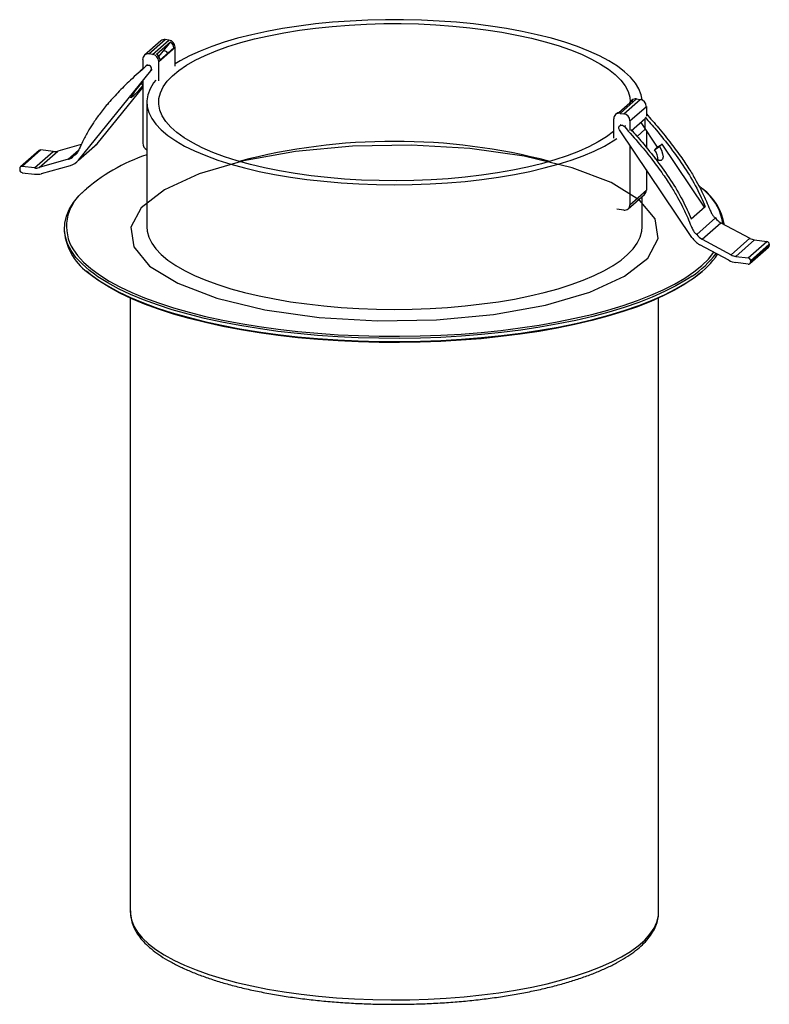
# Paper-space layout '_Dimétrica' of a CAD drawing. Header units: millimetres. Extents: x -81 to 32, y -71 to 78.
import ezdxf

# ---------------------------------------------------------------- set-up
doc = ezdxf.new("R2010")
doc.units = ezdxf.units.MM

psp = doc.layouts.new('_Dimétrica')

# ---------------------------------------------------------------- linework, layer by layer
at = {"color": 7, "linetype": 'Continuous', "lineweight": 25}
for p, q in [((-60.06, 74.74), (-62.54, 72.56)), ((-61.87, 72.75), (-59.4, 74.93)), ((-61.3, 72.68), (-58.83, 74.86)), ((-60.74, 72.71), (-58.62, 74.57)), ((-58.62, 74.57), (-60.39, 72.39)), ((-58.83, 74.86), (-59.4, 74.93)), ((-60.37, 71.62), (-57.89, 73.8)), ((-60.19, 71.8), (-58.07, 73.67)), ((-57.89, 70.88), (-57.89, 73.8)), ((-62.81, 71.93), (-62.81, 70.46)), ((-61.3, 72.68), (-61.87, 72.75)), ((-60.37, 68.7), (-60.37, 71.62)), ((-72.54, 56.67), (-61.57, 70.22)), ((-62.82, 70.45), (-63.18, 70.13)), ((-62.1, 71.08), (-62.27, 70.93)), ((-61.57, 70.22), (-61.39, 70.38)), ((-62.81, 68.63), (-62.81, 59.23)), ((-69.71, 59.16), (-62.81, 67.69)), ((-64.46, 66.52), (-62.81, 68.56)), ((-62.81, 68.04), (-63.06, 68.26)), ((-64.04, 66.9), (-64.46, 66.52)), ((-64.04, 66.9), (-64.11, 66.96)), ((9.27, 63.89), (11.39, 65.75)), ((9.48, 63.76), (11.95, 65.95)), ((10.05, 63.69), (12.52, 65.87)), ((11.29, 65.75), (11.11, 65.6)), ((11.95, 65.95), (12.52, 65.87)), ((-62.18, 65.45), (-62.18, 46.59)), ((10.98, 62.63), (13.46, 64.81)), ((13.46, 64.81), (13.46, 63.35)), ((8.54, 60.01), (8.54, 62.94)), ((9, 63.73), (8.81, 63.57)), ((9.48, 63.76), (10.05, 63.69)), ((10.98, 62.63), (10.98, 61.16)), ((13.28, 62.94), (11.16, 61.08)), ((13.28, 61.36), (13.28, 62.94)), ((20.36, 44.96), (9.38, 61.29)), ((9.61, 62.05), (9.43, 61.89)), ((10.14, 61.75), (10.31, 61.91)), ((13.28, 61.36), (12.05, 60.27)), ((12.61, 62.35), (15.11, 58.63)), ((13.46, 61.09), (13.46, 58.6)), ((-78.5, 58.14), (-81.32, 55.65)), ((-81.06, 55.73), (-78.23, 58.22)), ((-76.37, 57.99), (-78.23, 58.22)), ((-72.1, 59.06), (-75.66, 58.04)), ((-74.09, 56.8), (-72.52, 58.19)), ((-72.81, 56.39), (-69.98, 58.88)), ((-72.54, 56.67), (-69.71, 59.16)), ((10.98, 58.91), (10.98, 49.93)), ((14.69, 58.25), (15.44, 58.72)), ((15.11, 58.63), (14.69, 58.25)), ((15.11, 58.63), (15.87, 59.09)), ((15.87, 59.09), (15.44, 58.72)), ((22.28, 49.56), (15.87, 59.09)), ((-79.2, 55.49), (-76.37, 57.99)), ((-78.49, 55.54), (-75.66, 58.04)), ((-74.09, 56.8), (-78.49, 55.54)), ((-73.29, 57.33), (-72.7, 57.85)), ((-81.43, 55.4), (-81.43, 55.21)), ((-79.2, 55.49), (-81.06, 55.73)), ((-78.13, 54.63), (-73.73, 55.88)), ((13.46, 55.23), (13.46, 52.12)), ((-81.06, 54.78), (-79.2, 54.55)), ((10.71, 49.3), (13.18, 51.48)), ((10.98, 49.93), (13.46, 52.12)), ((12.82, 46.59), (12.82, 51.17)), ((10.05, 49.11), (9.01, 49.24)), ((20.27, 47.78), (22.39, 49.65)), ((21.11, 45.43), (23.94, 47.93)), ((-74.68, 46.36), (-74.68, 45.88)), ((21.91, 44.71), (24.74, 47.2)), ((24.74, 47.2), (29.13, 44.84)), ((26.31, 42.34), (29.13, 44.84)), ((25.95, 41.51), (21.55, 43.88)), ((21.91, 44.71), (26.31, 42.34)), ((27.01, 42.11), (29.84, 44.61)), ((28.88, 41.88), (31.71, 44.37)), ((29.14, 41.01), (31.97, 43.51)), ((29.25, 41.45), (32.08, 43.95)), ((29.25, 41.26), (32.08, 43.76)), ((29.84, 44.61), (31.71, 44.37)), ((32.08, 43.95), (32.08, 43.76)), ((27.01, 42.11), (28.88, 41.88)), ((28.88, 40.93), (27.01, 41.17)), ((29.25, 41.45), (29.25, 41.26)), ((-64.68, 35.79), (-64.68, -57.12)), ((15.32, -57.12), (15.32, 35.79))]:
    psp.add_line(p, q, dxfattribs=at)
at = {"color": 7, "linetype": 'Continuous', "lineweight": 25, "flags": 128}
for points in [[(12.81, 65.79), (12.67, 66.57), (12.33, 67.47), (11.8, 68.35), (11.07, 69.22), (10.16, 70.07), (9.07, 70.9), (7.8, 71.69), (6.37, 72.46), (4.77, 73.19), (3.02, 73.88), (1.12, 74.52), (-0.91, 75.12), (-3.07, 75.66), (-5.33, 76.16), (-7.7, 76.59), (-10.16, 76.97), (-12.69, 77.29), (-15.29, 77.55), (-17.93, 77.74), (-20.61, 77.87), (-23.31, 77.94), (-26.02, 77.94), (-28.72, 77.87), (-31.4, 77.74), (-34.05, 77.55), (-36.64, 77.29), (-39.17, 76.98), (-41.63, 76.6), (-44, 76.16), (-46.27, 75.67), (-48.43, 75.12), (-50.46, 74.52), (-52.36, 73.88), (-54.11, 73.19), (-55.71, 72.46), (-57.15, 71.7), (-57.89, 71.25)], [(-37.3, 54.31), (-39.73, 54.65), (-42.09, 55.05), (-44.34, 55.51), (-46.49, 56.02), (-48.52, 56.58), (-50.42, 57.2), (-52.17, 57.85), (-53.78, 58.55), (-55.23, 59.28), (-56.51, 60.05), (-57.62, 60.85), (-58.55, 61.68), (-59.29, 62.52), (-59.84, 63.38), (-60.21, 64.25), (-60.37, 65.13), (-60.35, 66.01), (-60.13, 66.89), (-59.71, 67.75), (-59.1, 68.61), (-58.31, 69.45), (-57.33, 70.27), (-56.17, 71.06), (-54.84, 71.82), (-53.35, 72.54), (-51.7, 73.23), (-49.9, 73.87), (-47.97, 74.47), (-45.9, 75.02), (-43.73, 75.52), (-41.44, 75.96), (-39.07, 76.34), (-36.62, 76.67), (-34.1, 76.93), (-31.53, 77.13), (-28.92, 77.27), (-26.29, 77.34), (-23.65, 77.35), (-21.02, 77.29), (-18.4, 77.17), (-15.82, 76.98), (-13.29, 76.73), (-10.83, 76.42), (-8.43, 76.05), (-6.13, 75.62), (-3.93, 75.13), (-1.84, 74.6), (0.13, 74.01), (1.96, 73.38), (3.64, 72.7), (5.17, 71.98), (6.54, 71.23), (7.73, 70.44), (8.75, 69.63), (9.59, 68.8), (10.24, 67.95), (10.7, 67.08), (10.96, 66.2), (11.03, 65.52)], [(-60.84, 68.76), (-61.15, 68.36), (-61.68, 67.47), (-62.02, 66.58), (-62.17, 65.68), (-62.12, 64.77), (-61.88, 63.87), (-61.44, 62.98), (-60.81, 62.11), (-60, 61.25), (-58.99, 60.41), (-57.81, 59.59), (-56.46, 58.81), (-54.94, 58.07), (-53.26, 57.36), (-51.44, 56.69), (-49.47, 56.07), (-47.38, 55.5), (-45.17, 54.98), (-42.85, 54.51), (-40.43, 54.1), (-37.93, 53.75)], [(-62.81, 67.97), (-63.15, 67.56), (-63.56, 67.09), (-63.95, 66.67), (-64.27, 66.34), (-64.49, 66.15), (-64.58, 66.11), (-64.53, 66.24), (-64.34, 66.51), (-64.04, 66.9)], [(9.38, 61.29), (9.31, 61.46), (9.3, 61.65), (9.36, 61.81), (9.48, 61.93), (9.65, 61.99), (9.83, 61.98), (10, 61.89), (10.14, 61.75)], [(-37.93, 53.75), (-35.37, 53.47), (-32.75, 53.24), (-30.08, 53.08), (-27.39, 52.98), (-24.69, 52.95), (-21.98, 52.98), (-19.29, 53.08), (-16.63, 53.24), (-14, 53.46), (-11.44, 53.75), (-8.94, 54.1), (-6.52, 54.51), (-4.2, 54.97), (-1.99, 55.49), (0.1, 56.07), (2.07, 56.69), (3.9, 57.35), (5.58, 58.06), (7.1, 58.81), (8.45, 59.59), (9.01, 59.96)], [(8.54, 61.08), (8.49, 61.03), (7.42, 60.23), (6.18, 59.45), (4.76, 58.71), (3.19, 58), (1.47, 57.34), (-0.4, 56.72), (-2.4, 56.14), (-4.53, 55.62), (-6.76, 55.15), (-9.09, 54.74), (-11.5, 54.38), (-13.99, 54.09), (-16.54, 53.86), (-19.13, 53.69), (-21.75, 53.58), (-24.38, 53.54), (-27.02, 53.57), (-29.65, 53.66), (-32.24, 53.81), (-34.8, 54.03), (-37.3, 54.31)], [(15.44, 58.72), (15.74, 58.18), (15.93, 57.64), (15.99, 57.16), (15.9, 56.8), (15.68, 56.61), (15.35, 56.6), (14.96, 56.78), (14.75, 56.94)], [(-70.11, 39.4), (-70.87, 39.98), (-71.98, 40.96), (-72.91, 41.96), (-73.64, 42.98), (-74.18, 44.01), (-74.52, 45.05), (-74.67, 46.09), (-74.62, 47.14), (-74.37, 48.19), (-73.93, 49.22), (-73.29, 50.25), (-72.47, 51.26), (-71.45, 52.25), (-71.33, 52.35)], [(22.63, 51.72), (22.39, 51.96), (21.53, 52.74)], [(-62.18, 46.59), (-62.12, 45.92), (-61.88, 45.02), (-61.44, 44.13), (-60.81, 43.25), (-60, 42.39), (-58.99, 41.55), (-57.81, 40.74), (-56.46, 39.96), (-54.94, 39.21), (-53.26, 38.5), (-51.44, 37.83), (-49.47, 37.21), (-47.38, 36.64), (-45.17, 36.12), (-42.85, 35.66), (-40.43, 35.25), (-37.93, 34.9)], [(-37.93, 34.9), (-35.37, 34.61), (-32.75, 34.38), (-30.08, 34.22), (-27.39, 34.12), (-24.69, 34.09), (-21.98, 34.12), (-19.29, 34.22), (-16.63, 34.38), (-14, 34.61), (-11.44, 34.9), (-8.94, 35.24), (-6.52, 35.65), (-4.2, 36.12), (-1.99, 36.64), (0.1, 37.21), (2.07, 37.83), (3.9, 38.5), (5.58, 39.2), (7.1, 39.95), (8.45, 40.73), (9.63, 41.54), (10.63, 42.38), (11.45, 43.24), (12.08, 44.12), (12.52, 45.01), (12.77, 45.91), (12.82, 46.59)], [(-73.31, 43.1), (-72.66, 42.22), (-71.75, 41.22), (-70.64, 40.25), (-69.36, 39.3), (-67.89, 38.38), (-66.26, 37.49), (-64.46, 36.64), (-62.51, 35.82), (-60.41, 35.05), (-58.16, 34.33), (-55.79, 33.65), (-53.29, 33.02), (-50.67, 32.45), (-47.96, 31.94), (-45.15, 31.48), (-42.27, 31.08)], [(-42.27, 31.08), (-39.31, 30.74), (-36.29, 30.47), (-33.23, 30.25), (-30.14, 30.11), (-27.02, 30.03), (-23.9, 30.01), (-20.78, 30.06), (-17.67, 30.17), (-14.59, 30.35), (-11.55, 30.59), (-8.57, 30.9), (-5.64, 31.27), (-2.79, 31.7), (-0.03, 32.19), (2.63, 32.73), (5.19, 33.33), (7.63, 33.98), (9.94, 34.68), (12.12, 35.43), (14.15, 36.22), (16.02, 37.05), (17.74, 37.92), (19.29, 38.83), (20.66, 39.77), (21.86, 40.73), (22.87, 41.71), (23.7, 42.72), (23.7, 42.72)], [(-42.27, 30.14), (-45.15, 30.53), (-47.96, 30.99), (-50.67, 31.51), (-53.29, 32.08), (-55.79, 32.71), (-58.16, 33.38), (-60.41, 34.11), (-62.51, 34.88), (-64.46, 35.69), (-66.26, 36.54), (-67.89, 37.43), (-69.36, 38.35), (-70.64, 39.3), (-71.33, 39.89)], [(-70.75, 39.41), (-69.58, 38.55), (-68.11, 37.63), (-66.47, 36.73), (-64.66, 35.88), (-62.7, 35.06), (-60.59, 34.29), (-58.33, 33.56), (-55.94, 32.88), (-53.43, 32.25), (-50.81, 31.67), (-48.08, 31.15), (-45.26, 30.69), (-42.35, 30.29)], [(-42.35, 30.76), (-45.26, 31.17), (-48.08, 31.63), (-50.81, 32.15), (-53.43, 32.72), (-55.94, 33.35), (-58.33, 34.03), (-60.59, 34.76), (-62.7, 35.53), (-64.66, 36.35), (-66.47, 37.21), (-68.11, 38.1), (-69.58, 39.02), (-70.11, 39.4)], [(20.38, 39.13), (19.51, 38.56), (17.95, 37.65), (16.23, 36.77), (14.34, 35.93), (12.3, 35.14), (10.12, 34.39), (7.79, 33.68), (5.34, 33.03), (2.77, 32.42), (0.09, 31.88), (-2.68, 31.39), (-5.55, 30.96), (-8.48, 30.59), (-11.49, 30.28), (-14.54, 30.03), (-17.64, 29.85), (-20.76, 29.74), (-23.9, 29.69), (-27.04, 29.71), (-30.17, 29.79), (-33.28, 29.94), (-36.35, 30.15), (-39.38, 30.43), (-42.35, 30.76)], [(-42.35, 30.29), (-39.38, 29.95), (-36.35, 29.68), (-33.28, 29.47), (-30.17, 29.32), (-27.04, 29.24), (-23.9, 29.22), (-20.76, 29.27), (-17.64, 29.38), (-14.54, 29.56), (-11.49, 29.81), (-8.48, 30.12), (-5.55, 30.49), (-2.68, 30.92), (0.09, 31.41), (2.77, 31.95), (5.34, 32.55), (7.79, 33.21), (10.12, 33.91), (12.3, 34.67), (14.34, 35.46), (16.23, 36.3), (17.95, 37.17), (19.51, 38.08), (20.89, 39.02), (20.98, 39.09)], [(21.98, 39.89), (21.86, 39.78), (20.66, 38.82), (19.29, 37.89), (17.74, 36.98), (16.02, 36.11), (14.15, 35.28), (12.12, 34.49), (9.94, 33.74), (7.63, 33.04), (5.19, 32.39), (2.63, 31.79), (-0.03, 31.24), (-2.79, 30.76), (-5.64, 30.33), (-8.57, 29.96), (-11.55, 29.65), (-14.59, 29.41), (-17.67, 29.23), (-20.78, 29.12), (-23.9, 29.07), (-27.02, 29.08), (-30.14, 29.17), (-33.23, 29.31), (-36.29, 29.52), (-39.31, 29.8), (-42.27, 30.14)], [(-64.68, -57.12), (-64.67, -57.42), (-64.51, -58.35), (-64.15, -59.27), (-63.6, -60.18), (-62.87, -61.08), (-61.95, -61.96), (-60.84, -62.82), (-59.56, -63.64), (-58.11, -64.44), (-56.5, -65.2), (-54.73, -65.92), (-52.81, -66.59), (-50.76, -67.23), (-48.58, -67.81), (-46.29, -68.34), (-43.89, -68.81), (-41.39, -69.23), (-38.82, -69.59)], [(-38.82, -69.59), (-36.17, -69.89), (-33.47, -70.13), (-30.73, -70.3), (-27.96, -70.41), (-25.17, -70.45), (-22.38, -70.43), (-19.6, -70.34), (-16.84, -70.19), (-14.13, -69.98), (-11.46, -69.7), (-8.86, -69.36), (-6.33, -68.97), (-3.9, -68.51), (-1.57, -68), (0.66, -67.44), (2.75, -66.82), (4.72, -66.16), (6.54, -65.46), (8.21, -64.71), (9.72, -63.93), (11.06, -63.11), (12.22, -62.26), (13.21, -61.39), (14.01, -60.5), (14.63, -59.59), (15.05, -58.67), (15.28, -57.75), (15.32, -57.12)]]:
    psp.add_lwpolyline(points, dxfattribs=at)
at = {"color": 7, "linetype": 'Continuous', "flags": 128}
psp.add_lwpolyline([(15.24, 44.79), (14.81, 47.77), (12.41, 50.64), (8.14, 53.27), (2.23, 55.51), (-5.03, 57.26), (-13.27, 58.43), (-22.09, 58.95), (-31.04, 58.81), (-39.67, 58.01), (-47.54, 56.59), (-54.27, 54.62), (-59.52, 52.2), (-63.02, 49.45), (-64.59, 46.51), (-64.17, 43.53), (-61.76, 40.65), (-57.5, 38.03), (-51.58, 35.78), (-44.32, 34.03), (-36.08, 32.87), (-27.26, 32.34), (-18.31, 32.48), (-9.69, 33.29), (-1.81, 34.71), (4.92, 36.68), (10.17, 39.1), (13.66, 41.85), (15.24, 44.79)], dxfattribs=at)
at = {"color": 7, "linetype": 'Continuous', "lineweight": 25}
for centre, radius, start, end in [((-59.52, 74.11), 0.834, 81.8416, 130.6612), ((-58.99, 73.78), 1.09, 1.0587, 81.7605), ((-59.17, 73.62), 1.1, 2.3655, 60.0498), ((-59.5, 72.71), 0.49, 13.5895, 134.3772), ((-62, 71.95), 0.814, 81.3986, 181.4206), ((-61.46, 71.6), 1.09, 1.0587, 81.7605), ((-61.28, 71.76), 1.1, 2.3655, 60.0498), ((-61.97, 70.52), 0.501, 324.4378, 133.3594), ((11.63, 65.01), 0.788, 108.1937, 154.6255), ((11.83, 65.12), 0.834, 81.8416, 130.6612), ((12.36, 64.79), 1.09, 1.0587, 81.7605), ((9.35, 62.96), 0.814, 81.3986, 181.4206), ((9.52, 63.14), 0.789, 108.1699, 131.3443), ((9.89, 62.61), 1.09, 1.0587, 81.7605), ((-78.28, 57.89), 0.333, 81.8416, 130.6612), ((-71.53, 60.64), 2.34, 311.413, 321.0143), ((-61.71, 59.25), 1.1, 181.2667, 244.8442), ((-24.68, -33.3), 92.82, 75.3212, 104.6788), ((12.64, 56.67), 2.59, 359.448, 37.7693), ((-76.14, 59.74), 1.77, 262.5477, 285.7004), ((-74.52, 58.32), 1.58, 285.7339, 320.9127), ((-74.38, 58.16), 2.36, 285.7339, 320.9127), ((-53.7, 31.81), 27.04, 108.2617, 132.1854), ((-81.11, 55.41), 0.326, 81.3986, 181.4206), ((-81, 55.22), 0.437, 181.0587, 261.7605), ((-78.97, 57.25), 1.77, 262.5477, 285.7004), ((-78.85, 57.18), 2.65, 262.5477, 285.7004), ((16.71, 45.41), 8.71, 9.8704, 52.8318), ((-67.67, 46.66), 6.67, 128.9354, 212.3043), ((12.62, 52.1), 0.834, 312.158, 0.9777), ((17.27, 45.98), 7.86, 7.691, 46.9651), ((10.17, 49.91), 0.814, 261.3986, 1.4206), ((25.8, 49.18), 2.25, 213.8646, 241.5664), ((-65.95, 46.75), 8.77, 185.6513, 236.8218), ((23.16, 46.84), 3.37, 213.8646, 241.5664), ((22.98, 46.68), 2.25, 213.8646, 241.5664), ((30.1, 46.62), 2.03, 241.504, 262.5832), ((31.64, 43.94), 0.437, 1.0587, 81.7605), ((31.75, 43.75), 0.333, 312.158, 0.9777), ((12.41, 51.2), 14.47, 303.4614, 323.3148), ((13.61, 49.54), 12.79, 305.2294, 326.2506), ((27.28, 44.13), 2.03, 241.504, 262.5832), ((28.82, 41.44), 0.437, 1.0587, 81.7605), ((27.41, 44.19), 3.05, 241.504, 262.5832), ((28.93, 41.26), 0.326, 261.3986, 1.4206)]:
    psp.add_arc(centre, radius, start, end, dxfattribs=at)
for points, knots in [([(-62.32, 70.88), (-63.11, 70.19), (-64.58, 68.9), (-66.52, 66.97), (-68.1, 65.23), (-69.36, 63.65), (-70.34, 62.26), (-71.18, 60.89), (-71.85, 59.61), (-72.33, 58.55), (-72.67, 57.88), (-72.93, 57.49), (-73.18, 57.38), (-73.29, 57.33)], [0, 0, 0, 0, 0.179371, 0.334652, 0.46808, 0.581812, 0.677896, 0.758238, 0.852976, 0.921253, 0.954327, 0.979445, 1, 1, 1, 1]), ([(13.27, 63.18), (13.83, 62.54), (15.19, 61.01), (17.2, 58.48), (19.29, 55.55), (21.07, 52.61), (21.97, 50.58), (22.39, 49.65)], [0, 0, 0, 0, 0.155371, 0.372052, 0.591223, 0.81202, 1, 1, 1, 1]), ([(13.46, 63.68), (14.08, 62.98), (15.38, 61.51), (17.17, 59.28), (18.75, 57.13), (20.01, 55.25), (20.99, 53.6), (21.82, 52.03), (22.49, 50.58), (22.97, 49.39), (23.31, 48.64), (23.58, 48.18), (23.83, 48), (23.94, 47.93)], [0, 0, 0, 0, 0.147317, 0.308664, 0.447304, 0.565478, 0.665314, 0.748794, 0.847233, 0.918177, 0.952543, 0.978642, 1, 1, 1, 1]), ([(10.14, 61.75), (10.93, 60.86), (12.4, 59.2), (14.34, 56.79), (15.92, 54.64), (17.18, 52.75), (18.16, 51.11), (19, 49.53), (19.67, 48.09), (20.14, 46.9), (20.49, 46.15), (20.75, 45.68), (21, 45.51), (21.11, 45.43)], [0, 0, 0, 0, 0.179371, 0.334652, 0.46808, 0.581812, 0.677896, 0.758238, 0.852976, 0.921253, 0.954327, 0.979445, 1, 1, 1, 1]), ([(11.15, 61.31), (11.71, 60.67), (13.06, 59.14), (15.08, 56.61), (17.17, 53.68), (18.95, 50.74), (19.85, 48.71), (20.27, 47.78)], [0, 0, 0, 0, 0.155371, 0.372052, 0.591223, 0.81202, 1, 1, 1, 1]), ([(-64.65, -56.98), (-64.66, -57.14), (-64.69, -57.61), (-64.54, -58.41), (-64.23, -59.35), (-63.74, -60.28), (-63.09, -61.2), (-62.26, -62.09), (-61.25, -62.97), (-60.08, -63.81), (-58.75, -64.62), (-57.27, -65.39), (-55.65, -66.12), (-53.9, -66.81), (-52.03, -67.45), (-50.03, -68.05), (-47.93, -68.6), (-45.73, -69.09), (-43.44, -69.54), (-41.07, -69.94), (-39.42, -70.16), (-38.59, -70.27)], [0, 0, 0, 0, 0.023734, 0.0739664, 0.124351, 0.1756489, 0.2283171, 0.2823422, 0.3373513, 0.3928756, 0.4485529, 0.5041501, 0.5596098, 0.6149236, 0.6701031, 0.725167, 0.7801339, 0.835021, 0.8898431, 0.9446124, 1, 1, 1, 1]), ([(-38.59, -70.27), (-38.16, -70.32), (-36.89, -70.48), (-34.76, -70.69), (-32.19, -70.89), (-29.59, -71.03), (-26.96, -71.11), (-24.32, -71.13), (-21.69, -71.09), (-19.07, -70.99), (-16.47, -70.84), (-13.91, -70.63), (-11.39, -70.36), (-8.94, -70.03), (-6.55, -69.65), (-4.24, -69.22), (-2.01, -68.74), (0.11, -68.2), (2.13, -67.62), (4.03, -66.99), (5.81, -66.32), (7.47, -65.61), (8.98, -64.85), (10.35, -64.05), (11.58, -63.21), (12.64, -62.34), (13.55, -61.42), (14.27, -60.47), (14.82, -59.5), (15.17, -58.51), (15.33, -57.69), (15.31, -57.2), (15.3, -57.05)], [0, 0, 0, 0, 0.018133, 0.052608, 0.087074, 0.12153, 0.155978, 0.190423, 0.224867, 0.259313, 0.293762, 0.328219, 0.362686, 0.397168, 0.431667, 0.46619, 0.500741, 0.535328, 0.569959, 0.604643, 0.639391, 0.674217, 0.709134, 0.744153, 0.779277, 0.814482, 0.849663, 0.8846, 0.918975, 0.952474, 0.985016, 1, 1, 1, 1])]:
    psp.add_open_spline(points, degree=3, knots=knots, dxfattribs=at)

doc.saveas('drawing.dxf')
